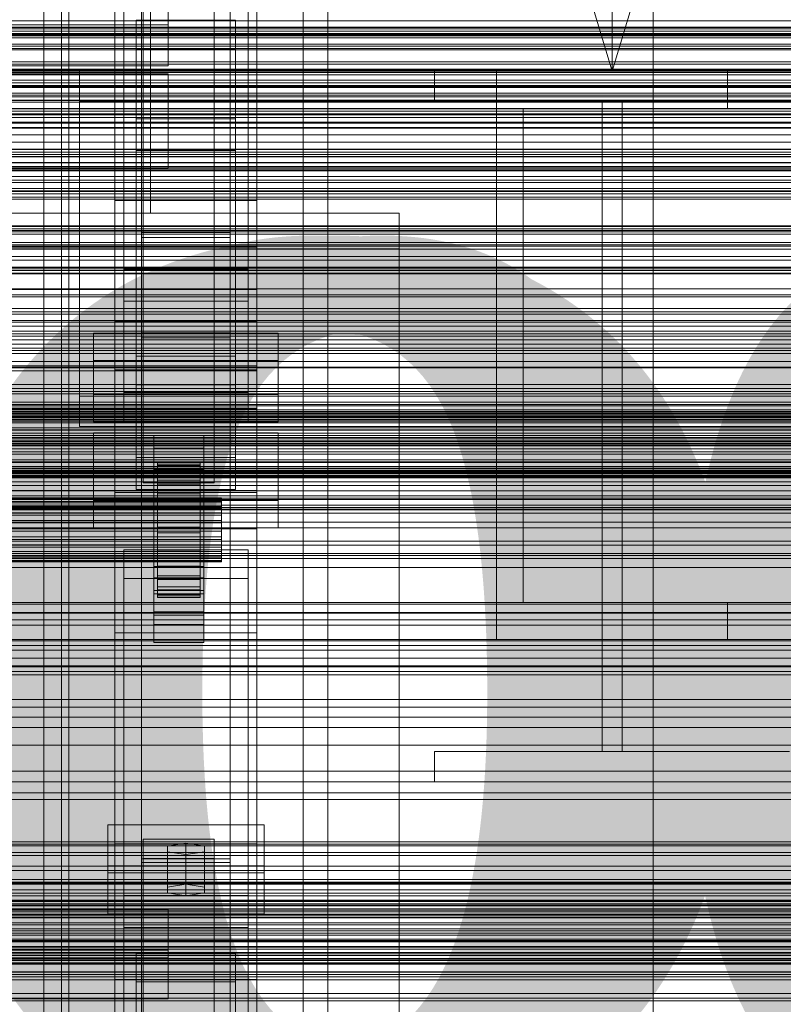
# Model space of a CAD drawing. Header units: millimetres. Extents: x -2233 to 61924, y -68080 to 6847.
# Tile 90 of 256: x 383 to 598, y -35163 to -34886. Entities that reach past the tile are written whole.
import ezdxf

# ---------------------------------------------------------------- set-up
doc = ezdxf.new("R2010")
doc.units = ezdxf.units.MM
for name, color, linetype, lineweight in [('COTAS_O', 1, 'Continuous', 0), ('COTAS_P', 1, 'Continuous', 0), ('frontal_briquetadora', 7, 'Continuous', 0), ('frontal_C01', 7, 'Continuous', 0), ('frontal_C02', 7, 'Continuous', 0), ('frontal_C03', 7, 'Continuous', 0), ('frontal_C10', 7, 'Continuous', 0), ('frontal_mezcladora', 7, 'Continuous', 0), ('frontal_secador', 7, 'Continuous', 0)]:
    doc.layers.add(name, color=color, linetype=linetype, lineweight=lineweight)
doc.dimstyles.new('R19_100', dxfattribs={"dimtxt": 250, "dimasz": 150, "dimexe": 150, "dimexo": 80, "dimgap": 100, "dimtad": 1, "dimtih": 1, "dimtoh": 1, "dimdsep": 46, "dimcen": 0.09, "dimadec": 0, "dimazin": 0, "dimtfac": 1, "dimtdec": 4, "dimtofl": 0, "dimtmove": 0, "dimatfit": 3, "dimfxl": 1, "dimtolj": 1, "dimtzin": 0, "dimarcsym": 0})

# ---------------------------------------------------------------- blocks, each defined once
blk = doc.blocks.new('DIM_R28_48')
at = {"layer": 'COTAS_P'}
for p, q in [((-1750, -34600), (-1600, -34555)), ((2600, -34600), (2450, -34555)), ((-1750, -35500), (-1750, -34600)), ((-1750, -34600), (2600, -34600)), ((-1750, -34600), (-1600, -34645)), ((2600, -34600), (2450, -34645)), ((2600, -35500), (2600, -34600))]:
    blk.add_line(p, q, dxfattribs=at)
blk.add_text('4350 P', height=250, dxfattribs=at).set_placement((425, -34500))
blk = doc.blocks.new('DIM_R28_50')
at = {"layer": 'COTAS_P'}
for p, q in [((1705.78, -34504.95), (1551.9, -34475.9)), ((-194.22, -34704.95), (1705.78, -34504.95)), ((1705.78, -34504.95), (1561.32, -34565.4)), ((1800, -35400), (1705.78, -34504.95)), ((-194.22, -34704.95), (-49.75, -34644.49)), ((-100, -35600), (-194.22, -34704.95)), ((-194.22, -34704.95), (-40.33, -34734))]:
    blk.add_line(p, q, dxfattribs=at)
blk.add_text('1910.5 P', height=250, rotation=6.009, dxfattribs=at).set_placement((745.32, -34505.49))
blk = doc.blocks.new('DIM_R28_53')
at = {"layer": 'COTAS_P'}
for p, q in [((-150, -32300), (550, -32300)), ((550, -32300), (505, -32450)), ((550, -34900), (550, -32300)), ((550, -32300), (595, -32450)), ((550, -34900), (505, -34750)), ((550, -34900), (595, -34750)), ((-150, -34900), (550, -34900))]:
    blk.add_line(p, q, dxfattribs=at)
blk.add_text('2600 P', height=250, rotation=90, dxfattribs=at).set_placement((450, -33600))
blk = doc.blocks.new('DIM_R28_56')
at = {"layer": 'COTAS_O'}
for p, q in [((-650, -34200), (-500, -34155)), ((650, -34200), (500, -34155)), ((-650, -34900), (-650, -34200)), ((-650, -34200), (650, -34200)), ((-650, -34200), (-500, -34245)), ((650, -34200), (500, -34245)), ((650, -34900), (650, -34200))]:
    blk.add_line(p, q, dxfattribs=at)
blk.add_text('1300 O', height=250, dxfattribs=at).set_placement((0, -34100))
blk = doc.blocks.new('DIM_R28_58')
at = {"layer": 'COTAS_O'}
for p, q in [((-1480, -35300), (-1330, -35255)), ((490, -35300), (340, -35255)), ((-1480, -36000), (-1480, -35300)), ((-1480, -35300), (490, -35300)), ((-1480, -35300), (-1330, -35345)), ((490, -35300), (340, -35345)), ((490, -36000), (490, -35300))]:
    blk.add_line(p, q, dxfattribs=at)
blk.add_text('1970 O', height=250, dxfattribs=at).set_placement((-495, -35200))
blk = doc.blocks.new('DIM_R28_60')
at = {"layer": 'COTAS_O'}
for p, q in [((-1400, -35300), (-1250, -35255)), ((1400, -35300), (1250, -35255)), ((-1400, -36000), (-1400, -35300)), ((-1400, -35300), (1400, -35300)), ((-1400, -35300), (-1250, -35345)), ((1400, -35300), (1250, -35345)), ((1400, -36000), (1400, -35300))]:
    blk.add_line(p, q, dxfattribs=at)
blk.add_text('2800 O', height=250, dxfattribs=at).set_placement((0, -35200))
blk = doc.blocks.new('DIM_R28_61')
at = {"layer": 'COTAS_P'}
for p, q in [((-305, -34680), (395, -34680)), ((395, -34680), (350, -34830)), ((395, -36000), (395, -34680)), ((395, -34680), (440, -34830)), ((395, -36000), (350, -35850)), ((395, -36000), (440, -35850)), ((-305, -36000), (395, -36000))]:
    blk.add_line(p, q, dxfattribs=at)
blk.add_text('1320 P', height=250, rotation=90, dxfattribs=at).set_placement((295, -35340))
blk = doc.blocks.new('DIM_R28_62')
at = {"layer": 'COTAS_P'}
for p, q in [((-305, -35300), (-155, -35255)), ((345, -35300), (195, -35255)), ((-305, -36000), (-305, -35300)), ((-305, -35300), (345, -35300)), ((-305, -35300), (-155, -35345)), ((345, -35300), (195, -35345)), ((345, -36000), (345, -35300))]:
    blk.add_line(p, q, dxfattribs=at)
blk.add_text('650 P', height=250, dxfattribs=at).set_placement((20, -35200))

msp = doc.modelspace()

# ---------------------------------------------------------------- linework, layer by layer
at = {"layer": 'frontal_briquetadora'}
for p, q in [((410, -34940), (410, -34760)), ((420, -34940), (420, -34760)), ((-490, -34940), (490, -34940)), ((320, -34940), (490, -34940)), ((410, -34940), (420, -34940)), ((490, -35980), (490, -34940)), ((340, -34950), (490, -34950)), ((490, -35980), (490, -34950))]:
    msp.add_line(p, q, dxfattribs=at)
at = {"layer": 'frontal_C01'}
for p, q in [((390, -35975), (390, -34599.343)), ((397, -35975), (397, -34599.343)), ((463, -35975), (463, -34599.343)), ((470, -35975), (470, -34599.343)), ((410, -34970.428), (410, -34646.889)), ((450, -34646.889), (450, -34970.428)), ((410, -35018.576), (410, -34695.038)), ((450, -35018.576), (450, -34695.038)), ((410, -35019.521), (410, -34695.982)), ((450, -34695.982), (450, -35019.521)), ((417.5, -35304.951), (417.5, -34702.151)), ((442.5, -34702.151), (442.5, -35304.951)), ((412.5, -34990.458), (412.5, -34711.197)), ((447.5, -34711.197), (447.5, -34990.458)), ((412.5, -34998.546), (412.5, -34719.286)), ((447.5, -34998.546), (447.5, -34719.286)), ((417.5, -35331.131), (417.5, -34728.332)), ((442.5, -35331.131), (442.5, -34728.332)), ((410, -35058.04), (410, -34734.501)), ((450, -35058.04), (450, -34734.501)), ((425, -34873.219), (425, -34886.916)), ((416, -34893.741), (416, -34885.653)), ((416, -34885.653), (444, -34885.653)), ((416, -34980.234), (416, -34885.653)), ((425, -34898.471), (425, -34884.775)), ((444, -34885.653), (444, -34893.741)), ((444, -34885.653), (444, -34980.234)), ((425, -34886.916), (-425, -34886.916)), ((425, -34898.471), (425, -34886.916)), ((444, -34893.741), (416, -34893.741)), ((416, -34893.741), (416, -34988.322)), ((444, -34988.322), (444, -34893.741)), ((-425, -34898.471), (425, -34898.471)), ((450, -34970.428), (410, -34970.428)), ((410, -34970.428), (410, -35018.576)), ((410, -35293.967), (410, -34970.428)), ((450, -35018.576), (450, -34970.428)), ((450, -34970.428), (450, -35293.967)), ((404, -34990.98), (404, -34973.724)), ((404, -34973.724), (456, -34973.724)), ((404, -34981.428), (404, -34973.724)), ((456, -34973.724), (456, -34990.98)), ((456, -34973.724), (456, -34981.428)), ((444, -34980.234), (416, -34980.234)), ((416, -34980.234), (416, -34988.322)), ((444, -34988.322), (444, -34980.234)), ((456, -34981.428), (404, -34981.428)), ((404, -34981.428), (404, -34998.684)), ((456, -34998.684), (456, -34981.428)), ((-450, -34984.295), (450, -34984.295)), ((450, -34984.295), (450, -34995.08)), ((450, -34984.295), (450, -35017.999)), ((416, -34988.322), (444, -34988.322)), ((456, -34990.98), (404, -34990.98)), ((404, -34990.98), (404, -34998.684)), ((447.5, -34990.458), (412.5, -34990.458)), ((412.5, -34990.458), (412.5, -34998.546)), ((447.5, -34998.546), (447.5, -34990.458)), ((456, -34998.684), (456, -34990.98)), ((450, -34995.08), (-450, -34995.08)), ((450, -35028.784), (450, -34995.08)), ((404, -34998.684), (456, -34998.684)), ((412.5, -34998.546), (447.5, -34998.546)), ((450, -35017.999), (-450, -35017.999)), ((410, -35018.576), (450, -35018.576)), ((410, -35342.115), (410, -35018.576)), ((450, -35019.521), (410, -35019.521)), ((410, -35019.521), (410, -35058.04)), ((410, -35343.06), (410, -35019.521)), ((450, -35028.784), (450, -35017.999)), ((450, -35342.115), (450, -35018.576)), ((450, -35058.04), (450, -35019.521)), ((450, -35019.521), (450, -35343.06)), ((-450, -35028.784), (450, -35028.784)), ((412.5, -35042.824), (412.5, -35034.736)), ((412.5, -35034.736), (447.5, -35034.736)), ((412.5, -35313.997), (412.5, -35034.736)), ((447.5, -35034.736), (447.5, -35042.824)), ((447.5, -35034.736), (447.5, -35313.997)), ((447.5, -35042.824), (412.5, -35042.824)), ((412.5, -35322.085), (412.5, -35042.824)), ((447.5, -35322.085), (447.5, -35042.824)), ((410, -35058.04), (450, -35058.04)), ((410, -35381.578), (410, -35058.04)), ((450, -35381.578), (450, -35058.04)), ((408, -35125.636), (408, -35112.155)), ((408, -35112.155), (452, -35112.155)), ((408, -35123.711), (408, -35112.155)), ((452, -35112.155), (452, -35125.636)), ((452, -35112.155), (452, -35123.711)), ((418, -35121.592), (418, -35116.199)), ((418, -35116.199), (438, -35116.199)), ((418, -35264.72), (418, -35116.199)), ((438, -35116.199), (438, -35121.592)), ((438, -35116.199), (438, -35264.72)), ((430, -35117.278), (424.804, -35118.087)), ((424.804, -35118.087), (424.804, -35119.704)), ((424.804, -35129.642), (424.804, -35118.087)), ((435.196, -35118.087), (430, -35117.278)), ((430, -35128.833), (430, -35117.278)), ((435.196, -35119.704), (435.196, -35118.087)), ((435.196, -35129.642), (435.196, -35118.087)), ((438, -35121.592), (418, -35121.592)), ((418, -35121.592), (418, -35270.113)), ((424.804, -35119.704), (430, -35120.513)), ((424.804, -35131.26), (424.804, -35119.704)), ((430, -35120.513), (435.196, -35119.704)), ((430, -35120.513), (430, -35132.069)), ((435.196, -35131.26), (435.196, -35119.704)), ((438, -35270.113), (438, -35121.592)), ((452, -35123.711), (408, -35123.711)), ((408, -35123.711), (408, -35137.191)), ((452, -35137.191), (452, -35123.711)), ((452, -35125.636), (408, -35125.636)), ((408, -35125.636), (408, -35137.191)), ((452, -35137.191), (452, -35125.636)), ((424.804, -35129.642), (430, -35128.833)), ((424.804, -35131.26), (424.804, -35129.642)), ((430, -35128.833), (435.196, -35129.642)), ((435.196, -35129.642), (435.196, -35131.26)), ((430, -35132.069), (424.804, -35131.26)), ((435.196, -35131.26), (430, -35132.069)), ((-425, -35135.832), (425, -35135.832)), ((425, -35135.832), (425, -35149.529)), ((425, -35135.832), (425, -35147.388)), ((408, -35137.191), (452, -35137.191)), ((425, -35147.388), (-425, -35147.388)), ((425, -35149.529), (-425, -35149.529)), ((416, -35156.354), (416, -35148.266)), ((416, -35148.266), (444, -35148.266)), ((416, -35244.457), (416, -35148.266)), ((425, -35161.084), (425, -35147.388)), ((425, -35161.084), (425, -35149.529)), ((444, -35148.266), (444, -35156.354)), ((444, -35148.266), (444, -35244.457)), ((444, -35156.354), (416, -35156.354)), ((416, -35156.354), (416, -35252.546)), ((444, -35252.546), (444, -35156.354)), ((-425, -35161.084), (425, -35161.084))]:
    msp.add_line(p, q, dxfattribs=at)
at = {"layer": 'frontal_C02'}
for p, q in [((390, -35975), (390, -33530.372)), ((397, -35975), (397, -33530.372)), ((463, -35975), (463, -33530.372)), ((470, -35975), (470, -33530.372)), ((390, -35975), (390, -34035.57)), ((397, -35975), (397, -34035.57)), ((463, -35975), (463, -34035.57)), ((470, -35975), (470, -34035.57)), ((417.5, -34946.786), (417.5, -34407.76)), ((442.5, -34407.76), (442.5, -34946.786)), ((417.5, -34973.672), (417.5, -34434.646)), ((442.5, -34973.672), (442.5, -34434.646)), ((410, -34936.365), (410, -34578.704)), ((450, -34578.704), (450, -34936.365)), ((410, -34984.093), (410, -34626.431)), ((450, -34984.093), (450, -34626.431)), ((410, -35117.436), (410, -34759.774)), ((450, -34759.774), (450, -35117.436)), ((412.5, -34955.758), (412.5, -34774.394)), ((447.5, -34774.394), (447.5, -34955.758)), ((412.5, -34964.7), (412.5, -34783.336)), ((447.5, -34964.7), (447.5, -34783.336)), ((410, -35155.618), (410, -34797.956)), ((450, -35155.618), (450, -34797.956)), ((390, -35975), (390, -34840.309)), ((397, -35975), (397, -34840.309)), ((463, -35975), (463, -34840.309)), ((470, -35975), (470, -34840.309)), ((418, -35009.912), (418, -34862.689)), ((438, -34862.689), (438, -35009.912)), ((418, -34868.65), (418, -35015.873)), ((438, -35015.873), (438, -34868.65)), ((-425, -34900.768), (425, -34900.768)), ((425, -34900.768), (425, -34915.909)), ((425, -34900.768), (425, -34912.223)), ((425, -34912.223), (-425, -34912.223)), ((416, -34922.355), (416, -34913.413)), ((416, -34913.413), (444, -34913.413)), ((416, -35008.764), (416, -34913.413)), ((425, -34927.364), (425, -34912.223)), ((444, -34913.413), (444, -34922.355)), ((444, -34913.413), (444, -35008.764)), ((425, -34915.909), (-425, -34915.909)), ((425, -34927.364), (425, -34915.909)), ((444, -34922.355), (416, -34922.355)), ((416, -34922.355), (416, -35017.705)), ((444, -35017.705), (444, -34922.355)), ((-425, -34927.364), (425, -34927.364)), ((450, -34936.365), (410, -34936.365)), ((410, -34936.365), (410, -34984.093)), ((410, -35294.027), (410, -34936.365)), ((450, -34984.093), (450, -34936.365)), ((450, -34936.365), (450, -35294.027)), ((442.5, -34945.388), (417.5, -34945.388)), ((417.5, -34945.388), (417.5, -34975.07)), ((417.5, -35121.685), (417.5, -34945.388)), ((417.5, -34973.672), (417.5, -34946.786)), ((417.5, -34946.786), (442.5, -34946.786)), ((442.5, -34975.07), (442.5, -34945.388)), ((442.5, -34945.388), (442.5, -35121.685)), ((442.5, -34946.786), (442.5, -34973.672)), ((-450, -34949.495), (450, -34949.495)), ((450, -34949.495), (450, -34961.417)), ((450, -34949.495), (450, -34982.905)), ((447.5, -34955.758), (412.5, -34955.758)), ((412.5, -34955.758), (412.5, -34964.7)), ((447.5, -34964.7), (447.5, -34955.758)), ((450, -34961.417), (-450, -34961.417)), ((450, -34994.827), (450, -34961.417)), ((412.5, -34964.7), (447.5, -34964.7)), ((442.5, -34973.672), (417.5, -34973.672)), ((417.5, -34975.07), (442.5, -34975.07)), ((417.5, -35151.368), (417.5, -34975.07)), ((442.5, -35151.368), (442.5, -34975.07)), ((450, -34982.905), (-450, -34982.905)), ((450, -34994.827), (450, -34982.905)), ((410, -34984.093), (450, -34984.093)), ((410, -35341.755), (410, -34984.093)), ((450, -35341.755), (450, -34984.093)), ((-450, -34994.827), (450, -34994.827)), ((404, -35020.863), (404, -35001.788)), ((404, -35001.788), (456, -35001.788)), ((404, -35009.424), (404, -35001.788)), ((421, -35006.094), (421, -35002.517)), ((421, -35002.517), (435, -35002.517)), ((421, -35042.608), (421, -35002.517)), ((435, -35002.517), (435, -35006.094)), ((435, -35002.517), (435, -35042.608)), ((456, -35001.788), (456, -35020.863)), ((456, -35001.788), (456, -35009.424)), ((435, -35006.094), (421, -35006.094)), ((421, -35006.094), (421, -35046.185)), ((435, -35046.185), (435, -35006.094)), ((456, -35009.424), (404, -35009.424)), ((404, -35009.424), (404, -35028.499)), ((444, -35008.764), (416, -35008.764)), ((416, -35008.764), (416, -35017.705)), ((438, -35009.912), (418, -35009.912)), ((418, -35009.912), (418, -35015.873)), ((422, -35020.127), (422, -35010.136)), ((422, -35010.136), (422, -35010.582)), ((422, -35010.136), (434, -35010.136)), ((422, -35010.983), (422, -35010.136)), ((422, -35020.339), (422, -35010.582)), ((422, -35010.582), (422, -35012.291)), ((422, -35010.582), (434, -35010.582)), ((422, -35020.529), (422, -35010.983)), ((422, -35010.983), (434, -35010.983)), ((422, -35013.067), (422, -35010.983)), ((434, -35010.582), (434, -35010.136)), ((434, -35010.136), (434, -35020.127)), ((434, -35010.136), (434, -35010.983)), ((434, -35012.291), (434, -35010.582)), ((434, -35010.582), (434, -35020.339)), ((434, -35010.983), (434, -35020.529)), ((434, -35010.983), (434, -35013.067)), ((438, -35015.873), (438, -35009.912)), ((444, -35017.705), (444, -35008.764)), ((456, -35028.499), (456, -35009.424)), ((421, -35015.632), (421, -35012.055)), ((421, -35012.055), (435, -35012.055)), ((421, -35052.146), (421, -35012.055)), ((422, -35021.148), (422, -35012.291)), ((422, -35012.291), (422, -35015.147)), ((422, -35012.291), (434, -35012.291)), ((422, -35021.516), (422, -35013.067)), ((422, -35013.067), (434, -35013.067)), ((422, -35016.245), (422, -35013.067)), ((434, -35015.147), (434, -35012.291)), ((434, -35012.291), (434, -35021.148)), ((434, -35013.067), (434, -35021.516)), ((434, -35013.067), (434, -35016.245)), ((435, -35012.055), (435, -35015.632)), ((435, -35012.055), (435, -35052.146)), ((418, -35015.873), (438, -35015.873)), ((435, -35015.632), (421, -35015.632)), ((421, -35015.632), (421, -35055.723)), ((422, -35022.501), (422, -35015.147)), ((422, -35015.147), (422, -35018.956)), ((422, -35015.147), (434, -35015.147)), ((422, -35023.021), (422, -35016.245)), ((422, -35016.245), (434, -35016.245)), ((422, -35020.3), (422, -35016.245)), ((434, -35018.956), (434, -35015.147)), ((434, -35015.147), (434, -35022.501)), ((434, -35016.245), (434, -35023.021)), ((434, -35016.245), (434, -35020.3)), ((435, -35055.723), (435, -35015.632)), ((416, -35017.705), (444, -35017.705)), ((422, -35024.305), (422, -35018.956)), ((422, -35018.956), (422, -35023.457)), ((422, -35018.956), (434, -35018.956)), ((434, -35023.457), (434, -35018.956)), ((434, -35018.956), (434, -35024.305)), ((-440, -35020.127), (440, -35020.127)), ((-440, -35020.339), (440, -35020.339)), ((-440, -35020.529), (440, -35020.529)), ((-440, -35021.148), (440, -35021.148)), ((-440, -35021.516), (440, -35021.516)), ((456, -35020.863), (404, -35020.863)), ((404, -35020.863), (404, -35028.499)), ((422, -35020.339), (422, -35020.127)), ((434, -35020.127), (422, -35020.127)), ((422, -35020.127), (422, -35020.529)), ((422, -35024.942), (422, -35020.3)), ((422, -35020.3), (434, -35020.3)), ((422, -35024.956), (422, -35020.3)), ((422, -35021.148), (422, -35020.339)), ((434, -35020.339), (422, -35020.339)), ((434, -35020.529), (422, -35020.529)), ((422, -35020.529), (422, -35021.516)), ((422, -35022.501), (422, -35021.148)), ((434, -35021.148), (422, -35021.148)), ((434, -35021.516), (422, -35021.516)), ((422, -35021.516), (422, -35023.021)), ((434, -35020.127), (434, -35020.339)), ((434, -35020.529), (434, -35020.127)), ((434, -35020.3), (434, -35024.942)), ((434, -35020.3), (434, -35024.956)), ((434, -35020.339), (434, -35021.148)), ((434, -35021.516), (434, -35020.529)), ((434, -35021.148), (434, -35022.501)), ((434, -35023.021), (434, -35021.516)), ((440, -35020.339), (440, -35020.127)), ((440, -35020.127), (440, -35020.529)), ((440, -35021.148), (440, -35020.339)), ((440, -35020.529), (440, -35021.516)), ((440, -35022.501), (440, -35021.148)), ((440, -35021.516), (440, -35023.021)), ((456, -35028.499), (456, -35020.863)), ((-440, -35022.501), (440, -35022.501)), ((-440, -35023.021), (440, -35023.021)), ((-440, -35024.305), (440, -35024.305)), ((-440, -35024.942), (440, -35024.942)), ((422, -35024.305), (422, -35022.501)), ((434, -35022.501), (422, -35022.501)), ((434, -35023.021), (422, -35023.021)), ((422, -35023.021), (422, -35024.942)), ((422, -35023.457), (422, -35026.437)), ((434, -35023.457), (422, -35023.457)), ((422, -35023.457), (422, -35028.344)), ((422, -35026.437), (422, -35024.305)), ((434, -35024.305), (422, -35024.305)), ((434, -35024.942), (422, -35024.942)), ((422, -35024.942), (422, -35027.148)), ((422, -35027.148), (422, -35024.956)), ((422, -35024.956), (434, -35024.956)), ((422, -35029.896), (422, -35024.956)), ((434, -35022.501), (434, -35024.305)), ((434, -35024.942), (434, -35023.021)), ((434, -35026.437), (434, -35023.457)), ((434, -35028.344), (434, -35023.457)), ((434, -35024.305), (434, -35026.437)), ((434, -35027.148), (434, -35024.942)), ((434, -35024.956), (434, -35027.148)), ((434, -35024.956), (434, -35029.896)), ((440, -35024.305), (440, -35022.501)), ((440, -35023.021), (440, -35024.942)), ((440, -35026.437), (440, -35024.305)), ((440, -35024.942), (440, -35027.148)), ((440, -35026.437), (-440, -35026.437)), ((-440, -35027.148), (440, -35027.148)), ((422, -35026.437), (434, -35026.437)), ((422, -35028.752), (422, -35026.437)), ((434, -35027.148), (422, -35027.148)), ((422, -35027.148), (422, -35029.487)), ((434, -35026.437), (434, -35028.752)), ((434, -35029.487), (434, -35027.148)), ((440, -35028.752), (440, -35026.437)), ((440, -35027.148), (440, -35029.487)), ((-440, -35028.752), (440, -35028.752)), ((-440, -35029.487), (440, -35029.487)), ((404, -35028.499), (456, -35028.499)), ((422, -35028.752), (422, -35028.344)), ((422, -35028.344), (422, -35033.284)), ((422, -35028.344), (434, -35028.344)), ((422, -35031.092), (422, -35028.752)), ((434, -35028.752), (422, -35028.752)), ((422, -35029.487), (422, -35029.896)), ((434, -35029.487), (422, -35029.487)), ((422, -35029.487), (422, -35031.802)), ((422, -35029.896), (434, -35029.896)), ((422, -35034.783), (422, -35029.896)), ((434, -35033.284), (434, -35028.344)), ((434, -35028.344), (434, -35028.752)), ((434, -35028.752), (434, -35031.092)), ((434, -35029.896), (434, -35029.487)), ((434, -35031.802), (434, -35029.487)), ((434, -35029.896), (434, -35034.783)), ((440, -35031.092), (440, -35028.752)), ((440, -35029.487), (440, -35031.802)), ((-440, -35031.092), (440, -35031.092)), ((-440, -35031.802), (440, -35031.802)), ((-440, -35033.298), (440, -35033.298)), ((422, -35033.298), (422, -35031.092)), ((422, -35031.092), (422, -35033.284)), ((434, -35031.092), (422, -35031.092)), ((422, -35031.802), (422, -35034.783)), ((434, -35031.802), (422, -35031.802)), ((422, -35031.802), (422, -35033.934)), ((422, -35033.284), (422, -35037.94)), ((422, -35033.284), (434, -35033.284)), ((422, -35035.219), (422, -35033.298)), ((422, -35033.298), (422, -35037.94)), ((434, -35033.298), (422, -35033.298)), ((434, -35033.284), (434, -35031.092)), ((434, -35031.092), (434, -35033.298)), ((434, -35034.783), (434, -35031.802)), ((434, -35033.934), (434, -35031.802)), ((434, -35037.94), (434, -35033.284)), ((434, -35037.94), (434, -35033.298)), ((434, -35033.298), (434, -35035.219)), ((440, -35033.298), (440, -35031.092)), ((440, -35031.802), (440, -35033.934)), ((440, -35035.219), (440, -35033.298)), ((-440, -35033.934), (440, -35033.934)), ((-440, -35035.219), (440, -35035.219)), ((-440, -35035.738), (440, -35035.738)), ((422, -35033.934), (422, -35039.284)), ((434, -35033.934), (422, -35033.934)), ((422, -35033.934), (422, -35035.738)), ((422, -35034.783), (434, -35034.783)), ((422, -35039.284), (422, -35034.783)), ((422, -35036.724), (422, -35035.219)), ((422, -35035.219), (422, -35041.995)), ((434, -35035.219), (422, -35035.219)), ((422, -35035.738), (422, -35043.092)), ((434, -35035.738), (422, -35035.738)), ((422, -35035.738), (422, -35037.091)), ((434, -35039.284), (434, -35033.934)), ((434, -35035.738), (434, -35033.934)), ((434, -35034.783), (434, -35039.284)), ((434, -35041.995), (434, -35035.219)), ((434, -35035.219), (434, -35036.724)), ((434, -35043.092), (434, -35035.738)), ((434, -35037.091), (434, -35035.738)), ((440, -35033.934), (440, -35035.738)), ((440, -35036.724), (440, -35035.219)), ((440, -35035.738), (440, -35037.091)), ((-440, -35036.724), (440, -35036.724)), ((-440, -35037.091), (440, -35037.091)), ((-440, -35037.711), (440, -35037.711)), ((-440, -35037.901), (440, -35037.901)), ((-440, -35038.112), (440, -35038.112)), ((422, -35037.711), (422, -35036.724)), ((422, -35036.724), (422, -35045.173)), ((434, -35036.724), (422, -35036.724)), ((422, -35037.091), (422, -35045.949)), ((434, -35037.091), (422, -35037.091)), ((422, -35037.091), (422, -35037.901)), ((422, -35038.112), (422, -35037.711)), ((422, -35037.711), (422, -35047.256)), ((434, -35037.711), (422, -35037.711)), ((422, -35037.901), (422, -35047.658)), ((434, -35037.901), (422, -35037.901)), ((422, -35037.901), (422, -35038.112)), ((422, -35037.94), (422, -35041.995)), ((422, -35037.94), (434, -35037.94)), ((422, -35038.112), (422, -35048.104)), ((434, -35038.112), (422, -35038.112)), ((434, -35045.173), (434, -35036.724)), ((434, -35036.724), (434, -35037.711)), ((434, -35045.949), (434, -35037.091)), ((434, -35037.901), (434, -35037.091)), ((434, -35047.256), (434, -35037.711)), ((434, -35037.711), (434, -35038.112)), ((434, -35047.658), (434, -35037.901)), ((434, -35038.112), (434, -35037.901)), ((434, -35041.995), (434, -35037.94)), ((434, -35048.104), (434, -35038.112)), ((440, -35037.711), (440, -35036.724)), ((440, -35037.091), (440, -35037.901)), ((440, -35038.112), (440, -35037.711)), ((440, -35037.901), (440, -35038.112)), ((421, -35053.157), (421, -35039.447)), ((421, -35039.447), (435, -35039.447)), ((421, -35047.083), (421, -35039.447)), ((422, -35039.284), (434, -35039.284)), ((422, -35043.092), (422, -35039.284)), ((434, -35039.284), (434, -35043.092)), ((435, -35039.447), (435, -35053.157)), ((435, -35039.447), (435, -35047.083)), ((435, -35042.608), (421, -35042.608)), ((421, -35042.608), (421, -35046.185)), ((422, -35041.995), (422, -35045.173)), ((422, -35041.995), (434, -35041.995)), ((422, -35043.092), (434, -35043.092)), ((422, -35045.949), (422, -35043.092)), ((434, -35045.173), (434, -35041.995)), ((434, -35043.092), (434, -35045.949)), ((435, -35046.185), (435, -35042.608)), ((421, -35046.185), (435, -35046.185)), ((435, -35047.083), (421, -35047.083)), ((421, -35047.083), (421, -35060.793)), ((422, -35045.173), (422, -35047.256)), ((422, -35045.173), (434, -35045.173)), ((422, -35045.949), (434, -35045.949)), ((422, -35047.658), (422, -35045.949)), ((422, -35047.256), (422, -35048.104)), ((422, -35047.256), (434, -35047.256)), ((434, -35047.256), (434, -35045.173)), ((434, -35045.949), (434, -35047.658)), ((434, -35048.104), (434, -35047.256)), ((435, -35060.793), (435, -35047.083)), ((422, -35047.658), (434, -35047.658)), ((422, -35048.104), (422, -35047.658)), ((422, -35048.104), (434, -35048.104)), ((434, -35047.658), (434, -35048.104)), ((435, -35052.146), (421, -35052.146)), ((421, -35052.146), (421, -35055.723)), ((435, -35055.723), (435, -35052.146)), ((435, -35053.157), (421, -35053.157)), ((421, -35053.157), (421, -35060.793)), ((435, -35060.793), (435, -35053.157)), ((421, -35055.723), (435, -35055.723)), ((421, -35060.793), (435, -35060.793)), ((450, -35117.436), (410, -35117.436)), ((410, -35117.436), (410, -35155.618)), ((410, -35475.098), (410, -35117.436)), ((450, -35155.618), (450, -35117.436)), ((450, -35117.436), (450, -35475.098)), ((417.5, -35151.368), (417.5, -35121.685)), ((417.5, -35121.685), (442.5, -35121.685)), ((442.5, -35121.685), (442.5, -35151.368)), ((442.5, -35122.744), (417.5, -35122.744)), ((417.5, -35122.744), (417.5, -35150.31)), ((417.5, -35598.77), (417.5, -35122.744)), ((442.5, -35150.31), (442.5, -35122.744)), ((442.5, -35122.744), (442.5, -35598.77)), ((412.5, -35140.997), (412.5, -35132.056)), ((412.5, -35132.056), (447.5, -35132.056)), ((412.5, -35313.42), (412.5, -35132.056)), ((447.5, -35132.056), (447.5, -35140.997)), ((447.5, -35132.056), (447.5, -35313.42)), ((447.5, -35140.997), (412.5, -35140.997)), ((412.5, -35322.362), (412.5, -35140.997)), ((447.5, -35322.362), (447.5, -35140.997)), ((417.5, -35150.31), (442.5, -35150.31)), ((417.5, -35626.336), (417.5, -35150.31)), ((442.5, -35151.368), (417.5, -35151.368)), ((442.5, -35626.336), (442.5, -35150.31)), ((410, -35155.618), (450, -35155.618)), ((410, -35513.28), (410, -35155.618)), ((450, -35513.28), (450, -35155.618))]:
    msp.add_line(p, q, dxfattribs=at)
at = {"layer": 'frontal_C03'}
for p, q in [((1250, -34885.8), (-1250, -34885.8)), ((1250, -34888.107), (-1250, -34888.107)), ((1250, -34888.761), (-1250, -34888.761)), ((1250, -34889.642), (-1250, -34889.642)), ((1250, -34899.448), (-1250, -34899.448)), ((1250, -34900.33), (-1250, -34900.33)), ((1250, -34900.983), (-1250, -34900.983)), ((1250, -34903.291), (-1250, -34903.291)), ((-1250, -34904.348), (1250, -34904.348)), ((1250, -34907.2), (-1250, -34907.2)), ((1250, -34908.257), (-1250, -34908.257)), ((1250, -34910.565), (-1250, -34910.565)), ((1250, -34911.218), (-1250, -34911.218)), ((1250, -34912.1), (-1250, -34912.1)), ((1250, -34921.906), (-1250, -34921.906)), ((1250, -34922.787), (-1250, -34922.787)), ((1250, -34923.441), (-1250, -34923.441)), ((1250, -34925.748), (-1250, -34925.748)), ((-1250, -34926.806), (1250, -34926.806)), ((1250, -34929.658), (-1250, -34929.658)), ((1250, -34930.715), (-1250, -34930.715)), ((1250, -34933.022), (-1250, -34933.022)), ((1250, -34933.676), (-1250, -34933.676)), ((1250, -34934.557), (-1250, -34934.557)), ((1250, -34944.364), (-1250, -34944.364)), ((1250, -34945.245), (-1250, -34945.245)), ((1250, -34945.898), (-1250, -34945.898)), ((1530, -34950.129), (-1530, -34950.129)), ((1250, -34948.206), (-1250, -34948.206)), ((-1250, -34949.263), (1250, -34949.263)), ((1250, -34952.115), (-1250, -34952.115)), ((1530, -34955.129), (-1530, -34955.129)), ((1250, -34953.173), (-1250, -34953.173)), ((1250, -34955.48), (-1250, -34955.48)), ((1270, -34955.96), (-1270, -34955.96)), ((-1270, -34956.859), (1270, -34956.859)), ((1250, -34956.134), (-1250, -34956.134)), ((1250, -34957.015), (-1250, -34957.015)), ((-1500, -34961.228), (1500, -34961.228)), ((1250, -34966.821), (-1250, -34966.821)), ((1250, -34967.703), (-1250, -34967.703)), ((1250, -34968.356), (-1250, -34968.356)), ((1500, -34970.211), (-1500, -34970.211)), ((1250, -34970.664), (-1250, -34970.664)), ((-1250, -34971.721), (1250, -34971.721)), ((-1250, -34973.155), (1250, -34973.155)), ((-1250, -34973.953), (1250, -34973.953)), ((-1250, -34974.537), (1250, -34974.537)), ((1250, -34974.573), (-1250, -34974.573)), ((1250, -34975.63), (-1250, -34975.63)), ((-1250, -34976.875), (1250, -34976.875)), ((1250, -34977.938), (-1250, -34977.938)), ((-1250, -34978.004), (1250, -34978.004)), ((1250, -34978.591), (-1250, -34978.591)), ((1250, -34979.473), (-1250, -34979.473)), ((-1250, -34981.724), (1250, -34981.724)), ((-1250, -34983.32), (1250, -34983.32)), ((-1250, -34988.167), (1250, -34988.167)), ((1250, -34989.279), (-1250, -34989.279)), ((-1250, -34990.123), (1250, -34990.123)), ((1250, -34990.16), (-1250, -34990.16)), ((1250, -34990.814), (-1250, -34990.814)), ((1250, -34993.121), (-1250, -34993.121)), ((-1250, -34994.178), (1250, -34994.178)), ((1500, -34995.334), (-1500, -34995.334)), ((-1268, -34996.141), (1268, -34996.141)), ((-1268, -34996.365), (1268, -34996.365)), ((-1268, -34996.53), (1268, -34996.53)), ((-1268, -34997.187), (1268, -34997.187)), ((-1250, -34995.768), (1250, -34995.768)), ((1250, -34997.031), (-1250, -34997.031)), ((-1268, -34997.505), (1268, -34997.505)), ((-1268, -34998.551), (1268, -34998.551)), ((-1268, -34999), (1268, -34999)), ((1250, -34997.949), (-1250, -34997.949)), ((1250, -34998.088), (-1250, -34998.088)), ((-1268, -35000.363), (1268, -35000.363)), ((-1268, -35000.913), (1268, -35000.913)), ((-1268, -35002.501), (1268, -35002.501)), ((1250, -35000.395), (-1250, -35000.395)), ((1250, -35001.049), (-1250, -35001.049)), ((1250, -35001.93), (-1250, -35001.93)), ((1530, -35005.129), (-1530, -35005.129)), ((-1500, -35004.317), (1500, -35004.317)), ((1268, -35003.114), (-1268, -35003.114)), ((-1268, -35004.818), (1268, -35004.818)), ((-1268, -35005.453), (1268, -35005.453)), ((-1250, -35004.006), (1250, -35004.006)), ((-1268, -35007.156), (1268, -35007.156)), ((-1268, -35007.77), (1268, -35007.77)), ((-1250, -35006.264), (1250, -35006.264)), ((1530, -35010.129), (-1530, -35010.129)), ((-1268, -35009.357), (1268, -35009.357)), ((-1268, -35009.907), (1268, -35009.907)), ((-1268, -35011.271), (1268, -35011.271)), ((-1268, -35011.72), (1268, -35011.72)), ((-1268, -35012.766), (1268, -35012.766)), ((-1268, -35013.083), (1268, -35013.083)), ((-1268, -35013.741), (1268, -35013.741)), ((-1268, -35013.905), (1268, -35013.905)), ((1250, -35011.737), (-1250, -35011.737)), ((-1250, -35012.322), (1250, -35012.322)), ((1250, -35012.618), (-1250, -35012.618)), ((1250, -35013.271), (-1250, -35013.271)), ((-1268, -35014.13), (1268, -35014.13)), ((-1250, -35014.503), (1250, -35014.503)), ((1250, -35015.579), (-1250, -35015.579)), ((-1250, -35016.636), (1250, -35016.636)), ((1250, -35019.488), (-1250, -35019.488)), ((-1250, -35020.147), (1250, -35020.147)), ((1250, -35020.546), (-1250, -35020.546)), ((-1250, -35022.103), (1250, -35022.103)), ((1250, -35022.853), (-1250, -35022.853)), ((1250, -35023.506), (-1250, -35023.506)), ((1250, -35024.388), (-1250, -35024.388)), ((-1250, -35026.95), (1250, -35026.95)), ((-1250, -35028.547), (1250, -35028.547)), ((-1250, -35032.266), (1250, -35032.266)), ((-1250, -35033.395), (1250, -35033.395)), ((-1250, -35035.733), (1250, -35035.733)), ((-1250, -35036.318), (1250, -35036.318)), ((-1250, -35037.115), (1250, -35037.115)), ((1250, -35050.062), (-1250, -35050.062)), ((1250, -35052.554), (-1250, -35052.554)), ((1250, -35054.381), (-1250, -35054.381)), ((-1500, -35055.95), (1500, -35055.95)), ((1250, -35061.687), (-1250, -35061.687)), ((1250, -35065.216), (-1250, -35065.216)), ((1500, -35067.358), (-1500, -35067.358)), ((1500, -35067.643), (-1500, -35067.643)), ((-1270, -35068.997), (1270, -35068.997)), ((1270, -35069.896), (-1270, -35069.896)), ((1250, -35076.838), (-1250, -35076.838)), ((-1500, -35079.051), (1500, -35079.051)), ((1250, -35081.828), (-1250, -35081.828)), ((1250, -35096.975), (-1250, -35096.975)), ((1250, -35103.087), (-1250, -35103.087)), ((-1250, -35116.939), (1250, -35116.939)), ((-1250, -35117.572), (1250, -35117.572)), ((-1250, -35118.036), (1250, -35118.036)), ((-1250, -35119.892), (1250, -35119.892)), ((1250, -35120.726), (-1250, -35120.726)), ((-1250, -35120.788), (1250, -35120.788)), ((-1250, -35123.74), (1250, -35123.74)), ((-1250, -35125.008), (1250, -35125.008)), ((-1250, -35127.542), (1250, -35127.542)), ((1570, -35128.303), (-1570, -35128.303)), ((1570, -35128.562), (-1570, -35128.562)), ((-1250, -35128.855), (1250, -35128.855)), ((-1250, -35130.407), (1250, -35130.407)), ((1570, -35131.347), (-1570, -35131.347)), ((1570, -35132.085), (-1570, -35132.085)), ((-1500, -35133.329), (1500, -35133.329)), ((-1500, -35133.553), (1500, -35133.553)), ((-1500, -35133.718), (1500, -35133.718)), ((-1500, -35134.375), (1500, -35134.375)), ((-1500, -35134.693), (1500, -35134.693)), ((-1500, -35135.739), (1500, -35135.739)), ((-1250, -35134.888), (1250, -35134.888)), ((1570, -35137.231), (-1570, -35137.231)), ((1570, -35138.335), (-1570, -35138.335)), ((-1500, -35136.188), (1500, -35136.188)), ((-1500, -35137.551), (1500, -35137.551)), ((-1500, -35138.101), (1500, -35138.101)), ((1250, -35136.619), (-1250, -35136.619)), ((-1500, -35139.689), (1500, -35139.689)), ((1500, -35140.302), (-1500, -35140.302)), ((-1250, -35141.427), (1250, -35141.427)), ((-1500, -35142.006), (1500, -35142.006)), ((-1500, -35142.641), (1500, -35142.641)), ((-1250, -35143.22), (1250, -35143.22)), ((-1570, -35145.059), (1570, -35145.059)), ((1570, -35146.361), (-1570, -35146.361)), ((-1500, -35144.345), (1500, -35144.345)), ((-1500, -35144.958), (1500, -35144.958)), ((-1500, -35146.546), (1500, -35146.546)), ((1250, -35146.472), (-1250, -35146.472)), ((-1500, -35147.096), (1500, -35147.096)), ((-1500, -35148.459), (1500, -35148.459)), ((-1500, -35148.908), (1500, -35148.908)), ((-1250, -35148.028), (1250, -35148.028)), ((-1250, -35149.759), (1250, -35149.759)), ((-1500, -35149.954), (1500, -35149.954)), ((-1500, -35150.272), (1500, -35150.272)), ((-1500, -35150.929), (1500, -35150.929)), ((-1500, -35151.093), (1500, -35151.093)), ((-1500, -35151.318), (1500, -35151.318)), ((1570, -35153.639), (-1570, -35153.639)), ((1570, -35154.941), (-1570, -35154.941)), ((1250, -35153.528), (-1250, -35153.528)), ((-1250, -35154.239), (1250, -35154.239)), ((-1250, -35155.792), (1250, -35155.792)), ((-1250, -35159.639), (1250, -35159.639)), ((-1250, -35160.906), (1250, -35160.906)), ((1570, -35161.665), (-1570, -35161.665))]:
    msp.add_line(p, q, dxfattribs=at)
at = {"layer": 'frontal_C10'}
for p, q in [((561.558, -34269.04), (561.558, -35988)), ((561.558, -35988), (561.558, -34278.21))]:
    msp.add_line(p, q, dxfattribs=at)
at = {"layer": 'frontal_mezcladora'}
for p, q in [((470, -34900), (470, -34880)), ((-750, -34900), (750, -34900)), ((-600, -34900), (600, -34900)), ((400, -34900), (750, -34900)), ((400, -34900), (400, -34908.5)), ((470, -34900), (630, -34900)), ((500, -34900), (600, -34900)), ((500, -34908.5), (500, -34900)), ((517.5, -34900), (582.5, -34900)), ((517.5, -34910.5), (517.5, -34900)), ((582.5, -34910.5), (582.5, -34900)), ((400, -34908.5), (750, -34908.5)), ((400, -34908.5), (400, -34991.5)), ((500, -34908.5), (600, -34908.5)), ((547.2, -34908.5), (552.8, -34908.5)), ((547.2, -35091.5), (547.2, -34908.5)), ((552.8, -35091.5), (552.8, -34908.5)), ((-750, -34910.5), (750, -34910.5)), ((517.5, -34910.5), (582.5, -34910.5)), ((517.5, -34910.5), (525, -34910.5)), ((517.5, -35049.5), (517.5, -34910.5)), ((525, -35049.5), (525, -34910.5)), ((400, -34991.5), (750, -34991.5)), ((400, -34991.5), (400, -35000)), ((400, -35000), (750, -35000)), ((-750, -35049.5), (750, -35049.5)), ((517.5, -35049.5), (582.5, -35049.5)), ((517.5, -35060), (517.5, -35049.5)), ((517.5, -35049.5), (525, -35049.5)), ((582.5, -35060), (582.5, -35049.5)), ((-750, -35060), (750, -35060)), ((517.5, -35060), (582.5, -35060)), ((500, -35091.5), (600, -35091.5)), ((500, -35100), (500, -35091.5)), ((547.2, -35091.5), (552.8, -35091.5)), ((500, -35100), (600, -35100))]:
    msp.add_line(p, q, dxfattribs=at)
at = {"layer": 'frontal_secador'}
for p, q in [((-1250, -34887.588), (1250, -34887.588)), ((1250, -34887.611), (-1250, -34887.611)), ((1250, -34887.728), (-1250, -34887.728)), ((-1250, -34889.387), (1250, -34889.387)), ((1250, -34889.918), (-1250, -34889.918)), ((-1250, -34890), (1250, -34890)), ((1250, -34890.588), (-1250, -34890.588)), ((1250, -34892.387), (-1250, -34892.387)), ((1250, -34893), (-1250, -34893)), ((-1250, -34893.65), (1250, -34893.65)), ((-1250, -34894), (1250, -34894)), ((1250, -34897.382), (-1250, -34897.382)), ((1250, -34898), (-1250, -34898)), ((1250, -34899.689), (-1250, -34899.689)), ((1250, -34902.485), (-1250, -34902.485)), ((1250, -34904), (-1250, -34904)), ((1250, -34904.545), (-1250, -34904.545)), ((1250, -34906.144), (-1250, -34906.144)), ((1250, -34906.709), (-1250, -34906.709)), ((-1250, -34908.142), (1250, -34908.142)), ((1250, -34908.686), (-1250, -34908.686)), ((1320, -34912), (-1320, -34912)), ((1320, -34912.273), (-1320, -34912.273)), ((1320, -34913.072), (-1320, -34913.072)), ((1250, -34912), (-1250, -34912)), ((1320, -34914.343), (-1320, -34914.343)), ((1320, -34916), (-1320, -34916)), ((1250, -34914.651), (-1250, -34914.651)), ((1250, -34915.859), (-1250, -34915.859)), ((1320, -34917.929), (-1320, -34917.929)), ((-1320, -34920), (1320, -34920)), ((1320, -34922.071), (-1320, -34922.071)), ((-1250, -34920), (1250, -34920)), ((1320, -34924), (-1320, -34924)), ((1250, -34924.141), (-1250, -34924.141)), ((1320, -34925.657), (-1320, -34925.657)), ((1320, -34926.928), (-1320, -34926.928)), ((1320, -34927.727), (-1320, -34927.727)), ((1320, -34928), (-1320, -34928)), ((1250, -34927.285), (-1250, -34927.285)), ((1250, -34928), (-1250, -34928)), ((1250, -34931.314), (-1250, -34931.314)), ((1250, -34933.856), (-1250, -34933.856)), ((1250, -34935.455), (-1250, -34935.455)), ((1250, -34936), (-1250, -34936)), ((1360, -34943.5), (-1360, -34943.5)), ((1250, -34943.75), (-1250, -34943.75)), ((1360, -34944.863), (-1360, -34944.863)), ((1360, -34948.859), (-1360, -34948.859)), ((1360, -34955.216), (-1360, -34955.216)), ((1360, -34963.5), (-1360, -34963.5)), ((1250, -34962.924), (-1250, -34962.924)), ((1360, -34973.147), (-1360, -34973.147)), ((-1360, -34983.5), (1360, -34983.5)), ((-1250, -34983.5), (1250, -34983.5)), ((1360, -34993.853), (-1360, -34993.853)), ((1360, -35003.5), (-1360, -35003.5)), ((1250, -35004.076), (-1250, -35004.076)), ((1360, -35011.784), (-1360, -35011.784)), ((1360, -35018.141), (-1360, -35018.141)), ((1360, -35022.137), (-1360, -35022.137)), ((1360, -35023.5), (-1360, -35023.5)), ((1250, -35023.25), (-1250, -35023.25)), ((1250, -35039.715), (-1250, -35039.715)), ((1250, -35052.349), (-1250, -35052.349)), ((1250, -35060.291), (-1250, -35060.291)), ((1250, -35063), (-1250, -35063)), ((-1240, -35084.711), (1240, -35084.711)), ((-1240, -35089.711), (1240, -35089.711)), ((-1400, -35100), (1400, -35100)), ((-1250, -35100), (1250, -35100)), ((-1250, -35105), (1250, -35105)), ((-1240, -35139.711), (1240, -35139.711)), ((-1240, -35144.711), (1240, -35144.711))]:
    msp.add_line(p, q, dxfattribs=at)

# ---------------------------------------------------------------- dimensions: what is measured, and where the dimension line sits
at = {"layer": 'COTAS_O'}
for p1, p2, picture, middle in [((-650, -34900), (650, -34900), 'DIM_R28_56', (0, -34200)), ((-1480, -36000), (490, -36000), 'DIM_R28_58', (-495, -35300)), ((-1400, -36000), (1400, -36000), 'DIM_R28_60', (0, -35300))]:
    dim = msp.add_aligned_dim(p1=p1, p2=p2, distance=700, text='<> O', dimstyle='R19_100', dxfattribs=at)
    dim.commit()
    dim.dimension.update_dxf_attribs({"geometry": picture, "text_midpoint": middle})
at = {"layer": 'COTAS_P'}
for p1, p2, distance, picture, middle in [((-150, -34900), (-150, -32300), -700, 'DIM_R28_53', (550, -33600)), ((-100, -35600), (1800, -35400), 900, 'DIM_R28_50', (755.784, -34604.945)), ((-1750, -35500), (2600, -35500), 900, 'DIM_R28_48', (425, -34600)), ((-305, -36000), (-305, -34680), -700, 'DIM_R28_61', (395, -35340)), ((-305, -36000), (345, -36000), 700, 'DIM_R28_62', (20, -35300))]:
    dim = msp.add_aligned_dim(p1=p1, p2=p2, distance=distance, text='<> P', dimstyle='R19_100', dxfattribs=at)
    dim.commit()
    dim.dimension.update_dxf_attribs({"geometry": picture, "text_midpoint": middle})

doc.saveas('drawing.dxf')
